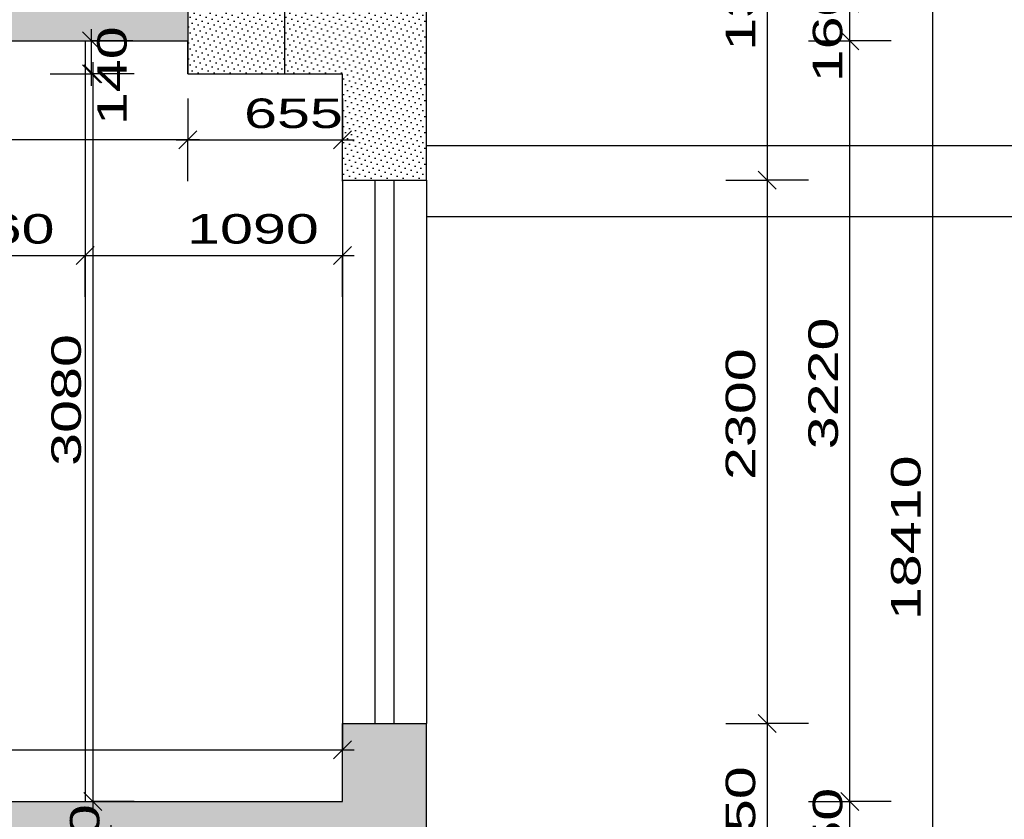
# Model space of a CAD drawing. Extents: x -196363 to 398972, y -489949 to -260582.
# Tile 159 of 256: x 179643 to 183812, y -380228 to -376843. Entities that reach past the tile are written whole.
import ezdxf

# ---------------------------------------------------------------- set-up
doc = ezdxf.new("R2010")
doc.units = 0
doc.header["$MEASUREMENT"] = 0
for name, color, linetype in [('bourani', 15, 'Continuous'), ('koty', 1, 'Continuous'), ('srafbourani', 15, 'Continuous')]:
    doc.layers.add(name, color=color, linetype=linetype)
doc.styles.add('SPIRITTXTSTYLE1', font='ROMAN')
doc.dimstyles.new('SPIRITSTYLE26', dxfattribs={"dimtxt": 125, "dimasz": 12.7, "dimexe": 175, "dimexo": -175, "dimgap": 50, "dimtad": 1, "dimdec": 3, "dimzin": 0, "dimdsep": 46, "dimlunit": 7, "dimtxsty": 'SPIRITTXTSTYLE1', "dimblk1": '_TICKMARKS26', "dimblk2": '_TICKMARKS26', "dimsah": 1, "dimcen": 0.09, "dimdle": 50, "dimclrd": 1, "dimclre": 1, "dimclrt": 1, "dimadec": 0, "dimazin": 0, "dimtfac": 1, "dimtdec": 4, "dimtofl": 0, "dimtmove": 1, "dimatfit": 0, "dimfxl": 0, "dimtolj": 1, "dimtzin": 0, "dimarcsym": 0})
doc.dimstyles.new('SPIRITSTYLE292', dxfattribs={"dimtxt": 125, "dimasz": 12.7, "dimexe": 175, "dimexo": 227.629684, "dimgap": 50, "dimtad": 1, "dimdec": 3, "dimzin": 0, "dimdsep": 46, "dimlunit": 7, "dimtxsty": 'SPIRITTXTSTYLE1', "dimblk1": '_TICKMARKS292', "dimblk2": '_TICKMARKS292', "dimsah": 1, "dimcen": 0.09, "dimdle": 50, "dimclrd": 1, "dimclre": 1, "dimclrt": 1, "dimadec": 0, "dimazin": 0, "dimtfac": 1, "dimtdec": 4, "dimtofl": 0, "dimtmove": 1, "dimatfit": 0, "dimfxl": 0, "dimtolj": 1, "dimtzin": 0, "dimarcsym": 0})
doc.dimstyles.new('SPIRITSTYLE294', dxfattribs={"dimtxt": 125, "dimasz": 12.7, "dimexe": 175, "dimexo": 232.590622, "dimgap": 50, "dimtad": 1, "dimdec": 3, "dimzin": 0, "dimdsep": 46, "dimlunit": 7, "dimtxsty": 'SPIRITTXTSTYLE1', "dimblk1": '_TICKMARKS294', "dimblk2": '_TICKMARKS294', "dimsah": 1, "dimcen": 0.09, "dimdle": 50, "dimclrd": 1, "dimclre": 1, "dimclrt": 1, "dimadec": 0, "dimazin": 0, "dimtfac": 1, "dimtdec": 4, "dimtofl": 0, "dimtmove": 1, "dimatfit": 0, "dimfxl": 0, "dimtolj": 1, "dimtzin": 0, "dimarcsym": 0})
doc.dimstyles.new('SPIRITSTYLE295', dxfattribs={"dimtxt": 125, "dimasz": 12.7, "dimexe": 175, "dimexo": 104.201561, "dimgap": 50, "dimtad": 1, "dimdec": 3, "dimzin": 0, "dimdsep": 46, "dimlunit": 7, "dimtxsty": 'SPIRITTXTSTYLE1', "dimblk1": '_TICKMARKS295', "dimblk2": '_TICKMARKS295', "dimsah": 1, "dimcen": 0.09, "dimdle": 50, "dimclrd": 1, "dimclre": 1, "dimclrt": 1, "dimadec": 0, "dimazin": 0, "dimtfac": 1, "dimtdec": 4, "dimtofl": 0, "dimtmove": 1, "dimatfit": 0, "dimfxl": 0, "dimtolj": 1, "dimtzin": 0, "dimarcsym": 0})
doc.dimstyles.new('SPIRITSTYLE296', dxfattribs={"dimtxt": 125, "dimasz": 12.7, "dimexe": 175, "dimexo": 244.228561, "dimgap": 50, "dimtad": 1, "dimdec": 3, "dimzin": 0, "dimdsep": 46, "dimlunit": 7, "dimtxsty": 'SPIRITTXTSTYLE1', "dimblk1": '_TICKMARKS296', "dimblk2": '_TICKMARKS296', "dimsah": 1, "dimcen": 0.09, "dimdle": 50, "dimclrd": 1, "dimclre": 1, "dimclrt": 1, "dimadec": 0, "dimazin": 0, "dimtfac": 1, "dimtdec": 4, "dimtofl": 0, "dimtmove": 1, "dimatfit": 0, "dimfxl": 0, "dimtolj": 1, "dimtzin": 0, "dimarcsym": 0})
doc.dimstyles.new('SPIRITSTYLE302', dxfattribs={"dimtxt": 125, "dimasz": 12.7, "dimexe": 175, "dimexo": 44.546288, "dimgap": 50, "dimtad": 1, "dimdec": 3, "dimzin": 0, "dimdsep": 46, "dimlunit": 7, "dimtxsty": 'SPIRITTXTSTYLE1', "dimblk1": '_TICKMARKS302', "dimblk2": '_TICKMARKS302', "dimsah": 1, "dimcen": 0.09, "dimdle": 50, "dimclrd": 1, "dimclre": 1, "dimclrt": 1, "dimadec": 0, "dimazin": 0, "dimtfac": 1, "dimtdec": 4, "dimtofl": 0, "dimtmove": 1, "dimatfit": 0, "dimfxl": 0, "dimtolj": 1, "dimtzin": 0, "dimarcsym": 0})
doc.dimstyles.new('SPIRITSTYLE375', dxfattribs={"dimtxt": 125, "dimasz": 12.7, "dimexe": 175, "dimexo": 1267.343018, "dimgap": 50, "dimtad": 1, "dimdec": 3, "dimzin": 0, "dimdsep": 46, "dimlunit": 7, "dimtxsty": 'SPIRITTXTSTYLE1', "dimblk1": '_TICKMARKS375', "dimblk2": '_TICKMARKS375', "dimsah": 1, "dimcen": 0.09, "dimdle": 50, "dimclrd": 1, "dimclre": 1, "dimclrt": 1, "dimadec": 0, "dimazin": 0, "dimtfac": 1, "dimtdec": 4, "dimtofl": 0, "dimtmove": 1, "dimatfit": 0, "dimfxl": 0, "dimtolj": 1, "dimtzin": 0, "dimarcsym": 0})
doc.dimstyles.new('SPIRITSTYLE380', dxfattribs={"dimtxt": 125, "dimasz": 12.7, "dimexe": 175, "dimexo": 1972.391357, "dimgap": 50, "dimtad": 1, "dimdec": 3, "dimzin": 0, "dimdsep": 46, "dimlunit": 7, "dimtxsty": 'SPIRITTXTSTYLE1', "dimblk1": '_TICKMARKS380', "dimblk2": '_TICKMARKS380', "dimsah": 1, "dimcen": 0.09, "dimdle": 50, "dimclrd": 1, "dimclre": 1, "dimclrt": 1, "dimadec": 0, "dimazin": 0, "dimtfac": 1, "dimtdec": 4, "dimtofl": 0, "dimtmove": 1, "dimatfit": 0, "dimfxl": 0, "dimtolj": 1, "dimtzin": 0, "dimarcsym": 0})
doc.dimstyles.new('SPIRITSTYLE381', dxfattribs={"dimtxt": 125, "dimasz": 12.7, "dimexe": 175, "dimexo": 3832.395752, "dimgap": 50, "dimtad": 1, "dimdec": 3, "dimzin": 0, "dimdsep": 46, "dimlunit": 7, "dimtxsty": 'SPIRITTXTSTYLE1', "dimblk1": '_TICKMARKS381', "dimblk2": '_TICKMARKS381', "dimsah": 1, "dimcen": 0.09, "dimdle": 50, "dimclrd": 1, "dimclre": 1, "dimclrt": 1, "dimadec": 0, "dimazin": 0, "dimtfac": 1, "dimtdec": 4, "dimtofl": 0, "dimtmove": 1, "dimatfit": 0, "dimfxl": 0, "dimtolj": 1, "dimtzin": 0, "dimarcsym": 0})
doc.dimstyles.new('SPIRITSTYLE382', dxfattribs={"dimtxt": 125, "dimasz": 12.7, "dimexe": 175, "dimexo": 3062.408691, "dimgap": 50, "dimtad": 1, "dimdec": 3, "dimzin": 0, "dimdsep": 46, "dimlunit": 7, "dimtxsty": 'SPIRITTXTSTYLE1', "dimblk1": '_TICKMARKS382', "dimblk2": '_TICKMARKS382', "dimsah": 1, "dimcen": 0.09, "dimdle": 50, "dimclrd": 1, "dimclre": 1, "dimclrt": 1, "dimadec": 0, "dimazin": 0, "dimtfac": 1, "dimtdec": 4, "dimtofl": 0, "dimtmove": 1, "dimatfit": 0, "dimfxl": 0, "dimtolj": 1, "dimtzin": 0, "dimarcsym": 0})
doc.dimstyles.new('SPIRITSTYLE385', dxfattribs={"dimtxt": 125, "dimasz": 12.7, "dimexe": 175, "dimexo": 1967.380859, "dimgap": 50, "dimtad": 1, "dimdec": 3, "dimzin": 0, "dimdsep": 46, "dimlunit": 7, "dimtxsty": 'SPIRITTXTSTYLE1', "dimblk1": '_TICKMARKS385', "dimblk2": '_TICKMARKS385', "dimsah": 1, "dimcen": 0.09, "dimdle": 50, "dimclrd": 1, "dimclre": 1, "dimclrt": 1, "dimadec": 0, "dimazin": 0, "dimtfac": 1, "dimtdec": 4, "dimtofl": 0, "dimtmove": 1, "dimatfit": 0, "dimfxl": 0, "dimtolj": 1, "dimtzin": 0, "dimarcsym": 0})
doc.dimstyles.new('SPIRITSTYLE408', dxfattribs={"dimtxt": 125, "dimasz": 12.7, "dimexe": 175, "dimexo": 154.158203, "dimgap": 50, "dimtad": 1, "dimdec": 3, "dimzin": 0, "dimdsep": 46, "dimlunit": 7, "dimtxsty": 'SPIRITTXTSTYLE1', "dimblk1": '_TICKMARKS408', "dimblk2": '_TICKMARKS408', "dimsah": 1, "dimcen": 0.09, "dimdle": 50, "dimclrd": 1, "dimclre": 1, "dimclrt": 1, "dimadec": 0, "dimazin": 0, "dimtfac": 1, "dimtdec": 4, "dimtofl": 0, "dimtmove": 1, "dimatfit": 0, "dimfxl": 0, "dimtolj": 1, "dimtzin": 0, "dimarcsym": 0})
pattern_1 = [(45.000008, (858026.688, -24615.152), (-8.41899395, 25.25696945), [0, -23.8125])]

# ---------------------------------------------------------------- blocks, each defined once
blk = doc.blocks.new('_TICKMARKS375')
at = {"color": 1, "linetype": 'Continuous'}
blk.add_line((-3, -3), (3, 3), dxfattribs=at)
blk = doc.blocks.new('*D927')
at = {"color": 1, "linetype": 'Continuous', "ltscale": 300}
for p, q in [((182807.078125, -376162.875, 1723.800049), (182807.078125, -377572.875, 1723.800049)), ((182632.078125, -376212.875, 1723.800049), (182807.078125, -376212.875, 1723.800049)), ((182982.078125, -376212.875, 1723.800049), (182807.078125, -376212.875, 1723.800049)), ((182632.078125, -377522.875, 1723.800049), (182807.078125, -377522.875, 1723.800049)), ((182982.078125, -377522.875, 1723.800049), (182807.078125, -377522.875, 1723.800049))]:
    blk.add_line(p, q, dxfattribs=at)
at = {"color": 1, "linetype": 'Continuous', "ltscale": 300, "xscale": 12.69999980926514, "yscale": 12.69999980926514, "zscale": 12.69999980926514}
for p, rotation in [((182807.078125, -376212.875, 1723.800049), 90.00000250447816), ((182807.078125, -377522.875, 1723.800049), -90.00000250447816)]:
    blk.add_blockref('_TICKMARKS375', p, dxfattribs=dict(at, rotation=rotation))
at = {"color": 1, "linetype": 'Continuous', "ltscale": 300, "style": 'SPIRITTXTSTYLE1', "width": 1.5}
blk.add_text('1310', height=125, rotation=450.000019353, dxfattribs=at).set_placement((182757.0625, -376975.03125, 1723.800049))
blk = doc.blocks.new('*D928')
at = {"color": 1, "linetype": 'Continuous', "ltscale": 300}
for p, q in [((182807.078125, -377472.875, 1723.800049), (182807.078125, -379872.875, 1723.800049)), ((182632.078125, -377522.875, 1723.800049), (182807.078125, -377522.875, 1723.800049)), ((182982.078125, -377522.875, 1723.800049), (182807.078125, -377522.875, 1723.800049)), ((182632.078125, -379822.875, 1723.800049), (182807.078125, -379822.875, 1723.800049)), ((182982.078125, -379822.875, 1723.800049), (182807.078125, -379822.875, 1723.800049))]:
    blk.add_line(p, q, dxfattribs=at)
at = {"color": 1, "linetype": 'Continuous', "ltscale": 300, "xscale": 12.69999980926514, "yscale": 12.69999980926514, "zscale": 12.69999980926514}
for p, rotation in [((182807.078125, -377522.875, 1723.800049), 90.00000250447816), ((182807.078125, -379822.875, 1723.800049), -90.00000250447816)]:
    blk.add_blockref('_TICKMARKS375', p, dxfattribs=dict(at, rotation=rotation))
at = {"color": 1, "linetype": 'Continuous', "ltscale": 300, "style": 'SPIRITTXTSTYLE1', "width": 1.5}
blk.add_text('2300', height=125, rotation=450.000019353, dxfattribs=at).set_placement((182757.0625, -378791.90625, 1723.800049))
blk = doc.blocks.new('*D929')
at = {"color": 1, "linetype": 'Continuous', "ltscale": 300}
for p, q in [((182807.078125, -379772.875, 1723.800049), (182807.078125, -381122.875, 1723.800049)), ((182632.078125, -379822.875, 1723.800049), (182807.078125, -379822.875, 1723.800049)), ((182982.078125, -379822.875, 1723.800049), (182807.078125, -379822.875, 1723.800049)), ((182632.078125, -381072.875, 1723.800049), (182807.078125, -381072.875, 1723.800049)), ((182982.078125, -381072.875, 1723.800049), (182807.078125, -381072.875, 1723.800049))]:
    blk.add_line(p, q, dxfattribs=at)
at = {"color": 1, "linetype": 'Continuous', "ltscale": 300, "xscale": 12.69999980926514, "yscale": 12.69999980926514, "zscale": 12.69999980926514}
for p, rotation in [((182807.078125, -379822.875, 1723.800049), 90.00000250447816), ((182807.078125, -381072.875, 1723.800049), -90.00000250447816)]:
    blk.add_blockref('_TICKMARKS375', p, dxfattribs=dict(at, rotation=rotation))
at = {"color": 1, "linetype": 'Continuous', "ltscale": 300, "style": 'SPIRITTXTSTYLE1', "width": 1.5}
blk.add_text('1250', height=125, rotation=450.000019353, dxfattribs=at).set_placement((182757.0625, -380560.96875, 1723.800049))
blk = doc.blocks.new('_TICKMARKS381')
at = {"color": 1, "linetype": 'Continuous'}
blk.add_line((-3, -3), (3, 3), dxfattribs=at)
blk = doc.blocks.new('*D938')
at = {"color": 1, "linetype": 'Continuous', "ltscale": 300}
for p, q in [((183157.125, -380352.875, 1723.800049), (183157.125, -380102.875, 1723.800049)), ((182982.125, -380152.875, 1723.800049), (183157.125, -380152.875, 1723.800049)), ((183332.109375, -380152.875, 1723.800049), (183157.125, -380152.875, 1723.800049)), ((182982.125, -380302.875, 1723.800049), (183157.125, -380302.875, 1723.800049)), ((183332.109375, -380302.875, 1723.800049), (183157.125, -380302.875, 1723.800049))]:
    blk.add_line(p, q, dxfattribs=at)
at = {"color": 1, "linetype": 'Continuous', "ltscale": 300, "xscale": 12.69999980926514, "yscale": 12.69999980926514, "zscale": 12.69999980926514}
for p, rotation in [((183157.125, -380152.875, 1723.800049), 90.00000250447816), ((183157.125, -380302.875, 1723.800049), 270.0000006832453)]:
    blk.add_blockref('_TICKMARKS381', p, dxfattribs=dict(at, rotation=rotation))
at = {"color": 1, "linetype": 'Continuous', "ltscale": 300, "style": 'SPIRITTXTSTYLE1', "width": 1.5}
blk.add_text('150', height=125, rotation=90.000002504, dxfattribs=at).set_placement((183125.859375, -380512.8125, 1723.800049))
blk = doc.blocks.new('_TICKMARKS380')
at = {"color": 1, "linetype": 'Continuous'}
blk.add_line((-3, -3), (3, 3), dxfattribs=at)
blk = doc.blocks.new('*D939')
at = {"color": 1, "linetype": 'Continuous', "ltscale": 300}
for p, q in [((183157.125, -380202.875, 1723.800049), (183157.125, -376882.875, 1723.800049)), ((182982.125, -376932.875, 1723.800049), (183157.125, -376932.875, 1723.800049)), ((183332.109375, -376932.875, 1723.800049), (183157.125, -376932.875, 1723.800049)), ((182982.125, -380152.875, 1723.800049), (183157.125, -380152.875, 1723.800049)), ((183332.109375, -380152.875, 1723.800049), (183157.125, -380152.875, 1723.800049))]:
    blk.add_line(p, q, dxfattribs=at)
at = {"color": 1, "linetype": 'Continuous', "ltscale": 300, "xscale": 12.69999980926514, "yscale": 12.69999980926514, "zscale": 12.69999980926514}
for p, rotation in [((183157.125, -376932.875, 1723.800049), 90.00000250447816), ((183157.125, -380152.875, 1723.800049), 270.0000006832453)]:
    blk.add_blockref('_TICKMARKS380', p, dxfattribs=dict(at, rotation=rotation))
at = {"color": 1, "linetype": 'Continuous', "ltscale": 300, "style": 'SPIRITTXTSTYLE1', "width": 1.5}
blk.add_text('3220', height=125, rotation=90.000002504, dxfattribs=at).set_placement((183107.109375, -378661.90625, 1723.800049))
blk = doc.blocks.new('_TICKMARKS382')
at = {"color": 1, "linetype": 'Continuous'}
blk.add_line((-3, -3), (3, 3), dxfattribs=at)
blk = doc.blocks.new('*D940')
at = {"color": 1, "linetype": 'Continuous', "ltscale": 300}
for p, q in [((183157.125, -376982.875, 1723.800049), (183157.125, -376722.875, 1723.800049)), ((182982.125, -376772.875, 1723.800049), (183157.125, -376772.875, 1723.800049)), ((183332.109375, -376772.875, 1723.800049), (183157.125, -376772.875, 1723.800049)), ((182982.125, -376932.875, 1723.800049), (183157.125, -376932.875, 1723.800049)), ((183332.109375, -376932.875, 1723.800049), (183157.125, -376932.875, 1723.800049))]:
    blk.add_line(p, q, dxfattribs=at)
at = {"color": 1, "linetype": 'Continuous', "ltscale": 300, "xscale": 12.69999980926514, "yscale": 12.69999980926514, "zscale": 12.69999980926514}
for p, rotation in [((183157.125, -376772.875, 1723.800049), 90.00000250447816), ((183157.125, -376932.875, 1723.800049), 270.0000006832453)]:
    blk.add_blockref('_TICKMARKS382', p, dxfattribs=dict(at, rotation=rotation))
at = {"color": 1, "linetype": 'Continuous', "ltscale": 300, "style": 'SPIRITTXTSTYLE1', "width": 1.5}
blk.add_text('160', height=125, rotation=90.000002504, dxfattribs=at).set_placement((183125.859375, -377108.25, 1723.800049))
blk = doc.blocks.new('_TICKMARKS385')
at = {"color": 1, "linetype": 'Continuous'}
blk.add_line((-3, -3), (3, 3), dxfattribs=at)
blk = doc.blocks.new('*D943')
at = {"color": 1, "linetype": 'Continuous', "ltscale": 300}
for p, q in [((183507.109375, -369992.90625, 1723.800049), (183507.109375, -388502.875, 1723.800049)), ((183332.109375, -370042.90625, 1723.800049), (183507.109375, -370042.90625, 1723.800049)), ((183682.109375, -370042.90625, 1723.800049), (183507.109375, -370042.90625, 1723.800049)), ((183332.109375, -388452.875, 1723.800049), (183507.109375, -388452.875, 1723.800049)), ((183682.109375, -388452.875, 1723.800049), (183507.109375, -388452.875, 1723.800049))]:
    blk.add_line(p, q, dxfattribs=at)
at = {"color": 1, "linetype": 'Continuous', "ltscale": 300, "xscale": 12.69999980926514, "yscale": 12.69999980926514, "zscale": 12.69999980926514}
for p, rotation in [((183507.109375, -370042.90625, 1723.800049), 90.00000250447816), ((183507.109375, -388452.875, 1723.800049), -90.00000250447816)]:
    blk.add_blockref('_TICKMARKS385', p, dxfattribs=dict(at, rotation=rotation))
at = {"color": 1, "linetype": 'Continuous', "ltscale": 300, "style": 'SPIRITTXTSTYLE1', "width": 1.5}
blk.add_text('18410', height=125, rotation=450.000019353, dxfattribs=at).set_placement((183457.109375, -379384.78125, 1723.800049))
blk = doc.blocks.new('_TICKMARKS408')
at = {"color": 1, "linetype": 'Continuous'}
blk.add_line((-3, -3), (3, 3), dxfattribs=at)
blk = doc.blocks.new('*D1060')
at = {"color": 1, "linetype": 'Continuous', "ltscale": 300}
for p, q in [((180030.59375, -380732.875, 1723.800049), (180030.59375, -380252.875, 1723.800049)), ((179855.59375, -380302.875, 1723.800049), (180030.59375, -380302.875, 1723.800049)), ((180205.578125, -380302.875, 1723.800049), (180030.59375, -380302.875, 1723.800049)), ((179855.59375, -380682.875, 1723.800049), (180030.59375, -380682.875, 1723.800049)), ((180205.578125, -380682.875, 1723.800049), (180030.59375, -380682.875, 1723.800049))]:
    blk.add_line(p, q, dxfattribs=at)
at = {"color": 1, "linetype": 'Continuous', "ltscale": 300, "xscale": 12.69999980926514, "yscale": 12.69999980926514, "zscale": 12.69999980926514}
for p, rotation in [((180030.59375, -380302.875, 1723.800049), 90.00000250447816), ((180030.59375, -380682.875, 1723.800049), 270.0000006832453)]:
    blk.add_blockref('_TICKMARKS408', p, dxfattribs=dict(at, rotation=rotation))
at = {"color": 1, "linetype": 'Continuous', "ltscale": 300, "style": 'SPIRITTXTSTYLE1', "width": 1.5}
blk.add_text('380', height=125, rotation=90.000002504, dxfattribs=at).set_placement((179980.578125, -380582.15625, 1723.800049))
blk = doc.blocks.new('_TICKMARKS294')
at = {"color": 1, "linetype": 'Continuous'}
blk.add_line((-3, -3), (3, 3), dxfattribs=at)
blk = doc.blocks.new('*D1091')
at = {"color": 1, "linetype": 'Continuous', "ltscale": 300}
for p, q in [((179947.1875, -377122.875, 1723.800049), (179947.1875, -376882.875, 1723.800049)), ((179772.203125, -376932.875, 1723.800049), (179947.1875, -376932.875, 1723.800049)), ((180122.1875, -376932.875, 1723.800049), (179947.1875, -376932.875, 1723.800049)), ((179772.203125, -377072.875, 1723.800049), (179947.1875, -377072.875, 1723.800049)), ((180122.1875, -377072.875, 1723.800049), (179947.1875, -377072.875, 1723.800049))]:
    blk.add_line(p, q, dxfattribs=at)
at = {"color": 1, "linetype": 'Continuous', "ltscale": 300, "xscale": 12.69999980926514, "yscale": 12.69999980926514, "zscale": 12.69999980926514}
for p, rotation in [((179947.1875, -376932.875, 1723.800049), 90.00000250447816), ((179947.1875, -377072.875, 1723.800049), 270.0000006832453)]:
    blk.add_blockref('_TICKMARKS294', p, dxfattribs=dict(at, rotation=rotation))
at = {"color": 1, "linetype": 'Continuous', "ltscale": 300, "style": 'SPIRITTXTSTYLE1', "width": 1.5}
blk.add_text('140', height=125, rotation=90.000002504, dxfattribs=at).set_placement((180095.96875, -377289.75, 1723.800049))
blk = doc.blocks.new('_TICKMARKS292')
at = {"color": 1, "linetype": 'Continuous'}
blk.add_line((-3, -3), (3, 3), dxfattribs=at)
blk = doc.blocks.new('*D1092')
at = {"color": 1, "linetype": 'Continuous', "ltscale": 300}
for p, q in [((179952.15625, -377022.875, 1723.800049), (179952.15625, -380202.875, 1723.800049)), ((179777.15625, -377072.875, 1723.800049), (179952.15625, -377072.875, 1723.800049)), ((180127.15625, -377072.875, 1723.800049), (179952.15625, -377072.875, 1723.800049)), ((179777.15625, -380152.875, 1723.800049), (179952.15625, -380152.875, 1723.800049)), ((180127.15625, -380152.875, 1723.800049), (179952.15625, -380152.875, 1723.800049))]:
    blk.add_line(p, q, dxfattribs=at)
at = {"color": 1, "linetype": 'Continuous', "ltscale": 300, "xscale": 12.69999980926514, "yscale": 12.69999980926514, "zscale": 12.69999980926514}
for p, rotation in [((179952.15625, -377072.875, 1723.800049), 90.00000250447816), ((179952.15625, -380152.875, 1723.800049), -90.00000250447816)]:
    blk.add_blockref('_TICKMARKS292', p, dxfattribs=dict(at, rotation=rotation))
at = {"color": 1, "linetype": 'Continuous', "ltscale": 300, "style": 'SPIRITTXTSTYLE1', "width": 1.5}
blk.add_text('3080', height=125, rotation=450.000019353, dxfattribs=at).set_placement((179902.140625, -378731.90625, 1723.800049))
blk = doc.blocks.new('_TICKMARKS295')
at = {"color": 1, "linetype": 'Continuous'}
blk.add_line((-3, -3), (3, 3), dxfattribs=at)
blk = doc.blocks.new('*D1093')
at = {"color": 1, "linetype": 'Continuous', "ltscale": 300}
for p, q in [((180354.78125, -377177.09375, 1723.800049), (180354.78125, -377352.0625, 1723.800049)), ((181009.734375, -377177.09375, 1723.800049), (181009.734375, -377352.0625, 1723.800049)), ((180304.796875, -377352.0625, 1723.800049), (181059.71875, -377352.0625, 1723.800049)), ((180354.78125, -377527.0625, 1723.800049), (180354.78125, -377352.0625, 1723.800049)), ((181009.734375, -377527.0625, 1723.800049), (181009.734375, -377352.0625, 1723.800049))]:
    blk.add_line(p, q, dxfattribs=at)
at = {"color": 1, "linetype": 'Continuous', "ltscale": 300, "xscale": 12.69999980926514, "yscale": 12.69999980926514, "zscale": 12.69999980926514, "rotation": 180.0000050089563}
blk.add_blockref('_TICKMARKS295', (180354.78125, -377352.0625, 1723.800049), dxfattribs=at)
at = {"color": 1, "linetype": 'Continuous', "ltscale": 300, "xscale": 12.69999980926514, "yscale": 12.69999980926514, "zscale": 12.69999980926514}
blk.add_blockref('_TICKMARKS295', (181009.734375, -377352.0625, 1723.800049), dxfattribs=at)
at = {"color": 1, "linetype": 'Continuous', "ltscale": 300, "style": 'SPIRITTXTSTYLE1', "width": 1.5}
blk.add_text('655', height=125, dxfattribs=at).set_placement((180592.96875, -377302.09375, 1723.800049))
blk = doc.blocks.new('_TICKMARKS296')
at = {"color": 1, "linetype": 'Continuous'}
blk.add_line((-3, -3), (3, 3), dxfattribs=at)
blk = doc.blocks.new('*D1094')
at = {"color": 1, "linetype": 'Continuous', "ltscale": 300}
for p, q in [((176644.703125, -377177.09375, 1723.800049), (176644.703125, -377352.0625, 1723.800049)), ((180354.78125, -377177.09375, 1723.800049), (180354.78125, -377352.0625, 1723.800049)), ((180404.78125, -377352.0625, 1723.800049), (176594.703125, -377352.0625, 1723.800049)), ((176644.703125, -377527.0625, 1723.800049), (176644.703125, -377352.0625, 1723.800049)), ((180354.78125, -377527.0625, 1723.800049), (180354.78125, -377352.0625, 1723.800049))]:
    blk.add_line(p, q, dxfattribs=at)
at = {"color": 1, "linetype": 'Continuous', "ltscale": 300, "xscale": 12.69999980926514, "yscale": 12.69999980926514, "zscale": 12.69999980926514}
for p, rotation in [((176644.703125, -377352.0625, 1723.800049), 180.0000050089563), ((180354.78125, -377352.0625, 1723.800049), 360.0000100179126)]:
    blk.add_blockref('_TICKMARKS296', p, dxfattribs=dict(at, rotation=rotation))
at = {"color": 1, "linetype": 'Continuous', "ltscale": 300, "style": 'SPIRITTXTSTYLE1', "width": 1.5}
blk.add_text('3710', height=125, rotation=360.000010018, dxfattribs=at).set_placement((178386.640625, -377302.09375, 1723.800049))
blk = doc.blocks.new('_TICKMARKS26')
at = {"color": 1, "linetype": 'Continuous'}
blk.add_line((-3, -3), (3, 3), dxfattribs=at)
blk = doc.blocks.new('*D1096')
at = {"color": 1, "linetype": 'Continuous', "ltscale": 300}
for p, q in [((178759.75, -377666.1875, 1723.800049), (178759.75, -377841.1875, 1723.800049)), ((179919.703125, -377666.1875, 1723.800049), (179919.703125, -377841.1875, 1723.800049)), ((178709.75, -377841.1875, 1723.800049), (179969.703125, -377841.1875, 1723.800049)), ((178759.75, -378016.15625, 1723.800049), (178759.75, -377841.1875, 1723.800049)), ((179919.703125, -378016.15625, 1723.800049), (179919.703125, -377841.1875, 1723.800049))]:
    blk.add_line(p, q, dxfattribs=at)
at = {"color": 1, "linetype": 'Continuous', "ltscale": 300, "xscale": 12.69999980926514, "yscale": 12.69999980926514, "zscale": 12.69999980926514, "rotation": 180.0000050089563}
blk.add_blockref('_TICKMARKS26', (178759.75, -377841.1875, 1723.800049), dxfattribs=at)
at = {"color": 1, "linetype": 'Continuous', "ltscale": 300, "xscale": 12.69999980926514, "yscale": 12.69999980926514, "zscale": 12.69999980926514}
blk.add_blockref('_TICKMARKS26', (179919.703125, -377841.1875, 1723.800049), dxfattribs=at)
at = {"color": 1, "linetype": 'Continuous', "ltscale": 300, "style": 'SPIRITTXTSTYLE1', "width": 1.5}
blk.add_text('1160', height=125, dxfattribs=at).set_placement((179232.578125, -377791.1875, 1723.800049))
blk = doc.blocks.new('*D1097')
at = {"color": 1, "linetype": 'Continuous', "ltscale": 300}
for p, q in [((179919.703125, -377666.1875, 1723.800049), (179919.703125, -377841.1875, 1723.800049)), ((181009.734375, -377666.1875, 1723.800049), (181009.734375, -377841.1875, 1723.800049)), ((179869.71875, -377841.1875, 1723.800049), (181059.71875, -377841.1875, 1723.800049)), ((179919.703125, -378016.15625, 1723.800049), (179919.703125, -377841.1875, 1723.800049)), ((181009.734375, -378016.15625, 1723.800049), (181009.734375, -377841.1875, 1723.800049))]:
    blk.add_line(p, q, dxfattribs=at)
at = {"color": 1, "linetype": 'Continuous', "ltscale": 300, "xscale": 12.69999980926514, "yscale": 12.69999980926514, "zscale": 12.69999980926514, "rotation": 180.0000050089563}
blk.add_blockref('_TICKMARKS26', (179919.703125, -377841.1875, 1723.800049), dxfattribs=at)
at = {"color": 1, "linetype": 'Continuous', "ltscale": 300, "xscale": 12.69999980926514, "yscale": 12.69999980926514, "zscale": 12.69999980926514}
blk.add_blockref('_TICKMARKS26', (181009.734375, -377841.1875, 1723.800049), dxfattribs=at)
at = {"color": 1, "linetype": 'Continuous', "ltscale": 300, "style": 'SPIRITTXTSTYLE1', "width": 1.5}
blk.add_text('1090', height=125, dxfattribs=at).set_placement((180351.625, -377791.1875, 1723.800049))
blk = doc.blocks.new('_TICKMARKS302')
at = {"color": 1, "linetype": 'Continuous'}
blk.add_line((-3, -3), (3, 3), dxfattribs=at)
blk = doc.blocks.new('*D1104')
at = {"color": 1, "linetype": 'Continuous', "ltscale": 300}
for p, q in [((176884.703125, -379758.34375, 1723.800049), (176884.703125, -379933.3125, 1723.800049)), ((181009.734375, -379758.34375, 1723.800049), (181009.734375, -379933.3125, 1723.800049)), ((176834.71875, -379933.3125, 1723.800049), (181059.71875, -379933.3125, 1723.800049)), ((176884.703125, -380108.3125, 1723.800049), (176884.703125, -379933.3125, 1723.800049)), ((181009.734375, -380108.3125, 1723.800049), (181009.734375, -379933.3125, 1723.800049))]:
    blk.add_line(p, q, dxfattribs=at)
at = {"color": 1, "linetype": 'Continuous', "ltscale": 300, "xscale": 12.69999980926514, "yscale": 12.69999980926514, "zscale": 12.69999980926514, "rotation": 180.0000050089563}
blk.add_blockref('_TICKMARKS302', (176884.703125, -379933.3125, 1723.800049), dxfattribs=at)
at = {"color": 1, "linetype": 'Continuous', "ltscale": 300, "xscale": 12.69999980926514, "yscale": 12.69999980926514, "zscale": 12.69999980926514}
blk.add_blockref('_TICKMARKS302', (181009.734375, -379933.3125, 1723.800049), dxfattribs=at)
at = {"color": 1, "linetype": 'Continuous', "ltscale": 300, "style": 'SPIRITTXTSTYLE1', "width": 1.5}
blk.add_text('4125', height=125, dxfattribs=at).set_placement((178834.125, -379883.34375, 1723.800049))

msp = doc.modelspace()

# ---------------------------------------------------------------- hatches: boundary and pattern name
at = {"layer": 'srafbourani', "linetype": 'Continuous', "ltscale": 300}
h = msp.add_hatch(dxfattribs=at)
h.set_pattern_fill('Nasyp-1', color=15, scale=23.8125, angle=45.00000808, style=0, pattern_type=2)
h.set_pattern_definition(pattern_1)
h.paths.add_polyline_path([(176804.73438, -376772.875), (176804.73438, -375902.875), (176704.71875, -375902.875), (176644.70312, -375902.875), (176644.70312, -376932.875), (180354.78125, -376932.875), (180354.78125, -376772.875)], flags=0)
h = msp.add_hatch(dxfattribs=at)
h.set_pattern_fill('Nasyp-1', color=15, scale=23.8125, angle=45.00000808, style=0, pattern_type=2)
h.set_pattern_definition(pattern_1)
h.paths.add_polyline_path([(180764.75, -377072.875), (181009.73438, -377072.875), (181009.73438, -377522.875), (181364.73438, -377522.875), (181364.73438, -376212.875), (180974.79688, -376212.875), (180974.79688, -376652.875), (180764.75, -376652.875)], flags=0)
h = msp.add_hatch(dxfattribs=at)
h.set_pattern_fill('Nasyp-1', color=15, scale=23.8125, angle=45.00000808, style=0, pattern_type=2)
h.set_pattern_definition(pattern_1)
h.paths.add_polyline_path([(180764.75, -376652.875), (180354.78125, -376652.875), (180354.78125, -376772.875), (180354.78125, -377072.875), (180764.75, -377072.875)], flags=0)
h = msp.add_hatch(dxfattribs=at)
h.set_pattern_fill('Nasyp-1', color=15, scale=23.8125, angle=45.00000808, style=0, pattern_type=2)
h.set_pattern_definition(pattern_1)
h.paths.add_polyline_path([(181364.73438, -379822.875), (181009.73438, -379822.875), (181009.73438, -380152.875), (176519.73438, -380152.875), (176519.73438, -380662.84375), (176819.71875, -380662.84375), (176819.71875, -380352.875), (177734.71875, -380352.875), (177734.71875, -380662.84375), (177939.70312, -380662.84375), (177939.70312, -380302.875), (180359.75, -380302.875), (180359.75, -380272.875), (180799.73438, -380272.875), (180799.73438, -380682.875), (181009.73438, -380682.875), (181009.73438, -381072.875), (181364.73438, -381072.875)], flags=0)

# ---------------------------------------------------------------- linework, layer by layer
at = {"layer": 'bourani', "color": 15, "linetype": 'Continuous', "ltscale": 300}
for p, q in [((181364.73438, -377522.875, 2623.80005), (181364.73438, -376212.875, 2623.80005)), ((180764.75, -376652.875, 2623.80005), (180764.75, -377072.875, 2623.80005)), ((180354.78125, -376772.875, 2623.80005), (180354.78125, -377072.875, 2623.80005)), ((176644.70312, -376932.875, 2623.80005), (180354.78125, -376932.875, 2623.80005)), ((179919.70312, -376932.875, 2623.80005), (179919.70312, -380152.875, 2623.80005)), ((180354.78125, -377072.875, 2623.80005), (180354.78125, -376932.875, 2623.80005)), ((180354.78125, -377072.875, 2623.80005), (180764.75, -377072.875, 2623.80005)), ((180764.75, -377072.875, 2623.80005), (181009.73438, -377072.875, 2623.80005)), ((181009.73438, -377522.875, 2623.80005), (181009.73438, -377072.875, 2623.80005)), ((188134.78125, -377377.875, 2623.80005), (181364.73438, -377377.875, 2623.80005)), ((181009.73438, -377522.875, 2623.80005), (181364.73438, -377522.875, 2623.80005)), ((181009.73438, -377522.875, 3447.6001), (181009.73438, -379822.875, 3447.6001)), ((181147.25, -377522.875, 3523.80005), (181147.25, -379822.875, 3523.80005)), ((181227.21875, -377522.875, 3523.80005), (181227.21875, -379822.875, 3523.80005)), ((181364.73438, -377522.875, 3447.6001), (181364.73438, -379822.875, 3447.6001)), ((188434.76562, -377677.875, 2623.80005), (181364.73438, -377677.875, 2623.80005)), ((181009.73438, -380152.875, 2623.80005), (181009.73438, -379822.875, 2623.80005)), ((181009.73438, -379822.875, 2623.80005), (181364.73438, -379822.875, 2623.80005)), ((181364.73438, -381072.875, 2623.80005), (181364.73438, -379822.875, 2623.80005)), ((176519.73438, -380152.875, 2623.80005), (181009.73438, -380152.875, 2623.80005))]:
    msp.add_line(p, q, dxfattribs=at)

# ---------------------------------------------------------------- dimensions: what is measured, and where the dimension line sits
at = {"layer": 'koty', "color": 1, "linetype": 'Continuous', "ltscale": 300}
for base, p1, p2, dimstyle, picture, middle in [((183507.10938, -370042.90625, 1723.80005), (181364.73438, -370042.90625, 1723.80005), (181364.73438, -388452.875, 1723.80005), 'SPIRITSTYLE385', '*D943', (183507.10938, -379247.90625, 1723.80005)), ((182807.07812, -376212.875, 1723.80005), (181364.73438, -376212.875, 1723.80005), (181364.73438, -377522.875, 1723.80005), 'SPIRITSTYLE375', '*D927', (182807.07812, -376867.875, 1723.80005)), ((183157.125, -380152.875, 1723.80005), (181009.73438, -380152.875, 1723.80005), (180354.78125, -376932.875, 1723.80005), 'SPIRITSTYLE380', '*D939', (183157.125, -378542.875, 1723.80005)), ((179952.15625, -377072.875, 1723.80005), (180354.78125, -377072.875, 1723.80005), (180359.75, -380152.875, 1723.80005), 'SPIRITSTYLE292', '*D1092', (179952.15625, -378612.875, 1723.80005)), ((182807.07812, -377522.875, 1723.80005), (181364.73438, -377522.875, 1723.80005), (181364.73438, -379822.875, 1723.80005), 'SPIRITSTYLE375', '*D928', (182807.07812, -378672.875, 1723.80005)), ((182807.07812, -379822.875, 1723.80005), (181364.73438, -379822.875, 1723.80005), (181364.73438, -381072.875, 1723.80005), 'SPIRITSTYLE375', '*D929', (182807.07812, -380447.875, 1723.80005)), ((180030.59375, -380682.875, 1723.80005), (180359.75, -380682.875, 1723.80005), (180359.75, -380302.875, 1723.80005), 'SPIRITSTYLE408', '*D1060', (180030.59375, -380492.875, 1723.80005))]:
    dim = msp.add_linear_dim(base=base, p1=p1, p2=p2, angle=90.0000025, dimstyle=dimstyle, dxfattribs=at)
    dim.commit()
    dim.dimension.update_dxf_attribs({"geometry": picture, "text_midpoint": middle})
for base, p1, p2, dimstyle, picture, middle in [((183157.125, -376932.875, 1723.80005), (179919.70312, -376932.875, 1723.80005), (179919.70312, -376772.875, 1723.80005), 'SPIRITSTYLE382', '*D940', (182977.0625, -377108.25)), ((179947.1875, -377072.875, 1723.80005), (180354.78125, -377072.875, 1723.80005), (180354.78125, -376932.875, 1723.80005), 'SPIRITSTYLE294', '*D1091', (179947.17188, -377289.75)), ((183157.125, -380302.875, 1723.80005), (179149.71875, -380302.875, 1723.80005), (179149.71875, -380152.875, 1723.80005), 'SPIRITSTYLE381', '*D938', (182977.0625, -380512.8125))]:
    dim = msp.add_linear_dim(base=base, p1=p1, p2=p2, angle=90.0000025, dimstyle=dimstyle, dxfattribs=at)
    dim.commit()
    dim.dimension.update_dxf_attribs({"geometry": picture, "text_midpoint": middle, "dimtype": 160})
for base, p1, p2, dimstyle, picture, middle in [((180359.75, -377352.0625, 1723.80005), (180354.78125, -376932.875, 1723.80005), (176644.70312, -376932.875, 1723.80005), 'SPIRITSTYLE296', '*D1094', (178499.73438, -377352.0625, 1723.80005)), ((180359.75, -377352.0625, 1723.80005), (180354.78125, -377072.875, 1723.80005), (181009.73438, -377072.875, 1723.80005), 'SPIRITSTYLE295', '*D1093', (180682.25, -377352.0625, 1723.80005)), ((178759.75, -377841.1875, 1723.80005), (178759.75, -377841.1875, 1723.80005), (179919.70312, -377841.1875, 1723.80005), 'SPIRITSTYLE26', '*D1096', (179339.73438, -377841.1875, 1723.80005)), ((179919.70312, -377841.1875, 1723.80005), (179919.70312, -377841.1875, 1723.80005), (181009.73438, -377841.1875, 1723.80005), 'SPIRITSTYLE26', '*D1097', (180464.71875, -377841.1875, 1723.80005)), ((176884.70312, -379933.3125, 1723.80005), (176884.70312, -380152.875, 1723.80005), (181009.73438, -380152.875, 1723.80005), 'SPIRITSTYLE302', '*D1104', (178947.21875, -379933.3125, 1723.80005))]:
    dim = msp.add_linear_dim(base=base, p1=p1, p2=p2, dimstyle=dimstyle, dxfattribs=at)
    dim.commit()
    dim.dimension.update_dxf_attribs({"geometry": picture, "text_midpoint": middle})

doc.saveas('drawing.dxf')
